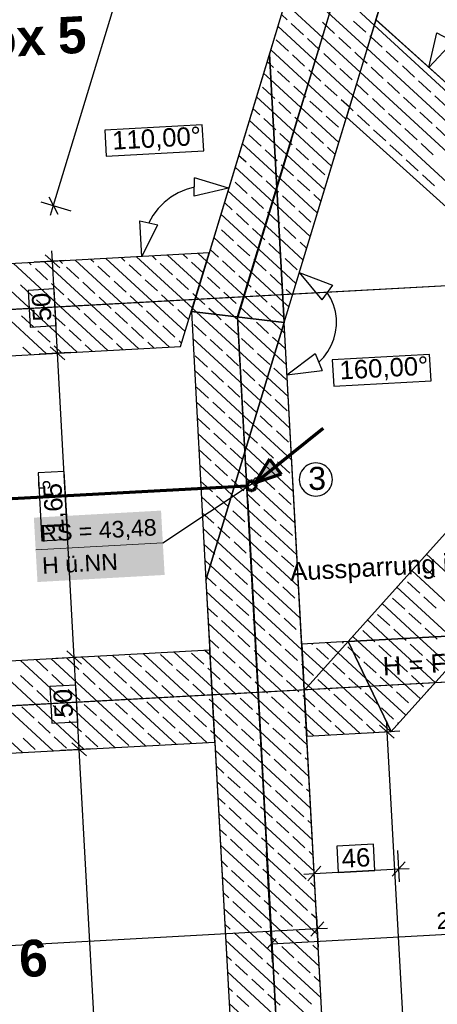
# Model space of a CAD drawing. Extents: x -779 to 790, y -208 to 633.
# Tile 114 of 232: x 124 to 170, y 96 to 203. Entities that reach past the tile are written whole.
import ezdxf
from ezdxf.lldxf.tags import DXFTag

# ---------------------------------------------------------------- set-up
doc = ezdxf.new("R2010")
doc.units = 0
doc.layers.get('0').update_dxf_attribs({"lineweight": 25})
for name, color, linetype, lineweight, true_color in [('01 Allgemein Bemaßung', 7, 'Continuous', 25, 0x848484), ('01AFU Allgemein Bemaßung-A07F5V4RWF', 7, 'Continuous', 25, 0x848484), ('02 Raster Bemaßung', 7, 'Continuous', 25, 0x848484), ('02 Raster Gebäude-A07F5V4QWF', 7, 'Continuous', 25, 0x848484), ('20 Bodenplatte-A07F5V4PWF', 7, 'Continuous', 25, 0x848484), ('20 Fundament-A07F5V4OWF', 7, 'Continuous', 25, 0x848484), ('20 Magerbeton Bohrungen', 7, 'Continuous', 25, 0x848484), ('20 Räume Innen', 9, 'Continuous', 25, 0x808080), ('S_Mass', 150, 'Continuous', 25, 0x007fff), ('S_Schmutzwasser_Grundleitung', 7, 'Continuous', 70, 0x7f5f00)]:
    doc.layers.add(name, color=color, linetype=linetype, lineweight=lineweight, true_color=true_color)
for name, color, linetype, lineweight in [('02 Raster Gebäude-A07F5V53WF', 7, 'Continuous', 13), ('X_Allgemein', 7, 'Continuous', 25), ('X_Text', 7, 'Continuous', 25)]:
    doc.layers.add(name, color=color, linetype=linetype, lineweight=lineweight)
doc.styles.get("Standard").update_dxf_attribs({"font": 'arial.ttf'})
tags = doc.linetypes.add('Raster-A07F5V4TWF', pattern=[0.2, 0.1, -0.05, 0, -0.05]).pattern_tags.tags
tags[10:11] = [DXFTag(74, 4), DXFTag(75, 0), DXFTag(340, '0'), DXFTag(46, 1.0), DXFTag(50, 0.0), DXFTag(44, 0.0), DXFTag(45, 0.0)]
tags[8:9] = [DXFTag(74, 4), DXFTag(75, 0), DXFTag(340, '0'), DXFTag(46, 1.0), DXFTag(50, 0.0), DXFTag(44, 0.0), DXFTag(45, 0.0)]
tags[6:7] = [DXFTag(74, 4), DXFTag(75, 0), DXFTag(340, '0'), DXFTag(46, 1.0), DXFTag(50, 0.0), DXFTag(44, 0.0), DXFTag(45, 0.0)]
tags[4:5] = [DXFTag(74, 4), DXFTag(75, 0), DXFTag(340, '0'), DXFTag(46, 1.0), DXFTag(50, 0.0), DXFTag(44, 0.0), DXFTag(45, 0.0)]
tags = doc.linetypes.add('Raster-A07F5V57WF', pattern=[0.2, 0.1, -0.05, 0, -0.05]).pattern_tags.tags
tags[10:11] = [DXFTag(74, 4), DXFTag(75, 0), DXFTag(340, '0'), DXFTag(46, 1.0), DXFTag(50, 0.0), DXFTag(44, 0.0), DXFTag(45, 0.0)]
tags[8:9] = [DXFTag(74, 4), DXFTag(75, 0), DXFTag(340, '0'), DXFTag(46, 1.0), DXFTag(50, 0.0), DXFTag(44, 0.0), DXFTag(45, 0.0)]
tags[6:7] = [DXFTag(74, 4), DXFTag(75, 0), DXFTag(340, '0'), DXFTag(46, 1.0), DXFTag(50, 0.0), DXFTag(44, 0.0), DXFTag(45, 0.0)]
tags[4:5] = [DXFTag(74, 4), DXFTag(75, 0), DXFTag(340, '0'), DXFTag(46, 1.0), DXFTag(50, 0.0), DXFTag(44, 0.0), DXFTag(45, 0.0)]
tags = doc.linetypes.add('Wipeout_Contour-A07F5V4SWF', pattern=[1, 0, -1]).pattern_tags.tags
tags[6:7] = [DXFTag(74, 4), DXFTag(75, 0), DXFTag(340, '0'), DXFTag(46, 1.0), DXFTag(50, 0.0), DXFTag(44, 0.0), DXFTag(45, 0.0)]
tags[4:5] = [DXFTag(74, 4), DXFTag(75, 0), DXFTag(340, '0'), DXFTag(46, 1.0), DXFTag(50, 0.0), DXFTag(44, 0.0), DXFTag(45, 0.0)]

# ---------------------------------------------------------------- blocks, each defined once
blk = doc.blocks.new('Referenz-A07F5V4VWF', base_point=(-401.42, -176.34))
at = {"color": 0, "linetype": 'ByBlock', "lineweight": -2, "ltscale": 12.5}
for p, q in [((163.02, 203.24), (209.52, 356.6)), ((196.46, 348.02), (151.44, 199.54)), ((153.04, 170.34), (206.04, 345.12)), ((163.02, 203.24), (206.04, 345.12)), ((163.02, 203.25), (159.81, 192.67)), ((194.84, 174.57), (163.02, 203.25)), ((199.32, 170.54), (163.02, 203.24)), ((202.27, 167.88), (163.02, 203.24)), ((151.44, 199.54), (142.96, 171.56)), ((151.44, 199.54), (153.04, 170.34)), ((153.04, 170.34), (151.44, 199.54)), ((159.81, 192.67), (188.16, 167.12)), ((144.89, 177.93), (82.7, 174.52)), ((141.8, 167.74), (144.89, 177.93)), ((142.96, 171.56), (144.55, 142.36)), ((153.04, 170.34), (142.96, 171.56)), ((142.96, 171.56), (153.04, 170.34)), ((144.55, 142.36), (153.04, 170.34)), ((153.04, 170.34), (144.55, 142.36)), ((165.39, -55.33), (153.04, 170.34)), ((83.25, 164.54), (141.8, 167.74)), ((188.16, 167.12), (159.99, 135.69)), ((164.68, 125.93), (196.15, 161.05)), ((164.68, 125.93), (188.14, 152.11)), ((144.55, 142.36), (155.4, -55.88)), ((159.99, 135.69), (174.12, 136.46)), ((174.12, 136.46), (159.99, 135.69)), ((164.68, 125.93), (174.12, 136.46)), ((159.99, 135.69), (154.95, 135.41)), ((154.95, 135.41), (155.23, 130.37)), ((159.99, 135.69), (155.23, 130.37)), ((155.23, 130.37), (159.99, 135.69)), ((164.68, 125.93), (159.99, 135.69)), ((159.99, 135.69), (164.68, 125.93)), ((144.97, 134.77), (85.06, 131.49)), ((145.52, 124.78), (144.97, 134.77)), ((155.23, 130.37), (155.5, 125.43)), ((155.5, 125.43), (164.68, 125.93)), ((155.5, 125.43), (164.68, 125.93)), ((155.5, 125.43), (164.68, 125.93)), ((165.39, -55.33), (155.5, 125.43)), ((166.04, -67.2), (155.5, 125.43)), ((85.6, 121.5), (145.52, 124.78))]:
    blk.add_line(p, q, dxfattribs=at)
at = {"layer": '01AFU Allgemein Bemaßung-A07F5V4RWF', "color": 0, "lineweight": -2}
for p, q in [((161.11, 292.39), (127.96, 183.06)), ((127.46, 184), (128.46, 182.12)), ((126.61, 183.47), (129.87, 182.48)), ((127.96, 183.06), (127.63, 181.98)), ((128.67, 176.29), (127.09, 177.7)), ((127.88, 177), (127.81, 178.12)), ((129.28, 177.07), (125.88, 176.89)), ((128.42, 167.01), (127.88, 177)), ((129.83, 167.09), (126.43, 166.9)), ((127.63, 167.72), (129.21, 166.3)), ((130.23, 133.96), (128.42, 167.01)), ((131.64, 134.04), (128.23, 133.85)), ((129.44, 134.67), (131.02, 133.25)), ((130.78, 123.97), (130.23, 133.96)), ((165, 125.2), (163.42, 126.61)), ((164.15, 127.03), (164.21, 125.9)), ((162.22, 125.79), (165.62, 125.98)), ((164.21, 125.9), (174.11, -54.86)), ((129.99, 124.68), (131.57, 123.27)), ((132.18, 124.05), (128.78, 123.86)), ((140.66, -56.69), (130.78, 123.97)), ((156.39, 109.09), (156.2, 112.49)), ((165.57, 109.59), (165.38, 112.99)), ((157.02, 111.28), (155.61, 109.7)), ((164.79, 110.2), (166.2, 111.78)), ((155.19, 110.43), (156.31, 110.49)), ((156.31, 110.49), (165.49, 110.99)), ((165.49, 110.99), (166.62, 111.05)), ((155.94, 103.68), (157.35, 105.26)), ((156.57, 105.88), (156.75, 102.48)), ((156.64, 104.47), (-28.06, 94.37)), ((157.77, 104.53), (156.64, 104.47))]:
    blk.add_line(p, q, dxfattribs=at)
at = {"layer": '01AFU Allgemein Bemaßung-A07F5V4RWF', "color": 0, "linetype": 'Wipeout_Contour-A07F5V4SWF', "lineweight": -2, "ltscale": 1.625}
for p, q in [((128.07, 174), (125.22, 173.84)), ((125.22, 173.84), (125.43, 169.86)), ((128.29, 170.01), (128.07, 174)), ((125.43, 169.86), (128.29, 170.01)), ((129.15, 154.16), (126.3, 154.01)), ((129.56, 146.81), (129.15, 154.16)), ((126.3, 154.01), (126.7, 146.65)), ((126.7, 146.65), (129.56, 146.81)), ((130.42, 130.96), (127.57, 130.8)), ((127.57, 130.8), (127.79, 126.82)), ((130.64, 126.98), (130.42, 130.96)), ((127.79, 126.82), (130.64, 126.98)), ((162.74, 113.68), (158.76, 113.46)), ((158.76, 113.46), (158.91, 110.6)), ((162.9, 110.82), (162.74, 113.68)), ((158.91, 110.6), (162.9, 110.82))]:
    blk.add_line(p, q, dxfattribs=at)
at = {"layer": '02 Raster Bemaßung', "color": 0, "lineweight": -2}
for p, q in [((168.76, 198.07), (169.64, 201.83)), ((169.64, 201.83), (171.4, 200.89)), ((168.76, 198.07), (171.4, 200.89)), ((143.28, 185.07), (142.39, 184.81)), ((143.25, 184.07), (143.32, 186.07)), ((147.01, 184.93), (143.32, 186.07)), ((141.54, 184.44), (140.74, 183.96)), ((142.39, 184.81), (141.54, 184.44)), ((147.01, 184.93), (143.25, 184.07)), ((140.01, 183.39), (139.36, 182.73)), ((140.74, 183.96), (140.01, 183.39)), ((138.79, 181.99), (138.33, 181.18)), ((139.36, 182.73), (138.79, 181.99)), ((137.35, 181.38), (139.31, 180.98)), ((137.58, 177.53), (137.35, 181.38)), ((137.58, 177.53), (139.31, 180.98)), ((154.69, 175.8), (158.3, 174.41)), ((154.69, 175.8), (157.13, 172.8)), ((158.3, 174.41), (157.13, 172.8)), ((158.1, 172.96), (157.71, 173.6)), ((158.41, 172.27), (158.1, 172.96)), ((158.61, 171.54), (158.41, 172.27)), ((158.72, 170.79), (158.61, 171.54)), ((158.73, 170.04), (158.72, 170.79)), ((158.45, 168.56), (158.64, 169.29)), ((158.64, 169.29), (158.73, 170.04)), ((158.17, 167.86), (158.45, 168.56)), ((153.35, 164.65), (156.43, 166.99)), ((156.43, 166.99), (157.18, 165.14)), ((157.34, 166.6), (157.8, 167.2)), ((157.8, 167.2), (158.17, 167.86)), ((156.81, 166.06), (157.34, 166.6)), ((153.35, 164.65), (157.18, 165.14))]:
    blk.add_line(p, q, dxfattribs=at)
at = {"layer": '02 Raster Bemaßung', "color": 0, "linetype": 'Wipeout_Contour-A07F5V4SWF', "lineweight": -2, "ltscale": 1.625}
for p, q in [((144.15, 191.84), (133.57, 191.26)), ((144.3, 188.99), (144.15, 191.84)), ((133.57, 191.26), (133.72, 188.41)), ((133.72, 188.41), (144.3, 188.99)), ((168.85, 166.87), (158.27, 166.29)), ((169.01, 164.02), (168.85, 166.87)), ((158.27, 166.29), (158.43, 163.44)), ((158.43, 163.44), (169.01, 164.02))]:
    blk.add_line(p, q, dxfattribs=at)
at = {"layer": '02 Raster Gebäude-A07F5V4QWF', "color": 0, "linetype": 'Raster-A07F5V4TWF', "lineweight": -2, "ltscale": 187.5}
for p, q in [((153.8, 190.09), (208.8, 371.45)), ((451.14, 189.68), (-78.95, 160.67)), ((153.8, 190.09), (148, 170.95)), ((149.09, 150.98), (148, 170.95)), ((149.09, 150.98), (163.75, -117.01)), ((448.25, 146.45), (-76.6, 117.73))]:
    blk.add_line(p, q, dxfattribs=at)
at = {"layer": '20 Bodenplatte-A07F5V4PWF', "color": 0, "lineweight": -2}
for p, q in [((163.02, 203.24), (209.52, 356.6)), ((202.27, 167.88), (163.02, 203.24)), ((164.68, 125.93), (188.14, 152.11)), ((155.5, 125.43), (164.68, 125.93)), ((166.04, -67.2), (155.5, 125.43))]:
    blk.add_line(p, q, dxfattribs=at)
at = {"layer": '20 Fundament-A07F5V4OWF', "color": 0, "lineweight": -2}
for p, q in [((178.04, 287.26), (144.89, 177.93)), ((162.84, 202.66), (154.67, 210.19)), ((162.06, 200.11), (153.9, 207.64)), ((161.29, 197.56), (153.12, 205.09)), ((153.37, 203.23), (152.74, 203.81)), ((202.27, 167.88), (163.02, 203.25)), ((160.52, 195), (152.35, 202.54)), ((155.13, 201.6), (153.81, 202.82)), ((158.52, 201.74), (157.2, 202.96)), ((161.92, 201.88), (160.59, 203.1)), ((194.14, 173.79), (162.84, 202.66)), ((156.9, 199.97), (155.57, 201.19)), ((160.29, 200.11), (158.97, 201.33)), ((162.45, 201.38), (162.36, 201.47)), ((163.68, 200.25), (162.45, 201.38)), ((153.51, 199.84), (152.18, 201.06)), ((192.54, 172.01), (162.06, 200.11)), ((159.74, 192.45), (151.58, 199.98)), ((155.27, 198.21), (153.95, 199.43)), ((158.66, 198.35), (157.34, 199.57)), ((161.68, 198.83), (160.73, 199.71)), ((165.45, 198.62), (164.12, 199.84)), ((151.5, 198.42), (151.19, 198.71)), ((151.88, 198.07), (151.5, 198.42)), ((160.43, 196.72), (159.1, 197.94)), ((162.05, 198.48), (161.68, 198.83)), ((163.82, 196.86), (162.49, 198.08)), ((167.21, 196.99), (165.89, 198.22)), ((151.6, 196.7), (150.8, 197.43)), ((153.64, 196.45), (152.32, 197.67)), ((157.03, 196.58), (155.71, 197.8)), ((190.94, 170.22), (161.29, 197.56)), ((151.69, 194.98), (150.69, 195.9)), ((158.97, 189.9), (151.6, 196.7)), ((155.41, 194.82), (154.08, 196.04)), ((158.8, 194.96), (157.48, 196.18)), ((160.9, 196.28), (160.87, 196.31)), ((162.19, 195.09), (160.9, 196.28)), ((165.58, 195.23), (164.26, 196.45)), ((168.97, 195.37), (167.65, 196.59)), ((151.78, 193.26), (150.03, 194.88)), ((152.02, 194.68), (151.69, 194.98)), ((189.34, 168.43), (160.52, 195)), ((163.96, 193.47), (162.63, 194.69)), ((167.35, 193.6), (166.02, 194.82)), ((170.74, 193.74), (169.42, 194.96)), ((150.39, 192.92), (149.64, 193.6)), ((153.78, 193.05), (152.46, 194.27)), ((157.17, 193.19), (155.85, 194.41)), ((160.13, 193.73), (159.24, 194.55)), ((160.56, 193.33), (160.13, 193.73)), ((158.2, 187.35), (151.78, 193.26)), ((153.04, 170.34), (159.81, 192.67)), ((155.54, 191.43), (154.22, 192.65)), ((158.94, 191.56), (157.61, 192.78)), ((159.81, 192.67), (188.16, 167.12)), ((162.33, 191.7), (161, 192.92)), ((165.72, 191.84), (164.4, 193.06)), ((169.11, 191.98), (167.79, 193.2)), ((151.97, 189.82), (149.25, 192.33)), ((151.88, 191.54), (150.83, 192.51)), ((152.15, 191.29), (151.88, 191.54)), ((170.88, 190.35), (169.55, 191.57)), ((150.53, 189.52), (149.2, 190.74)), ((153.92, 189.66), (152.59, 190.88)), ((157.31, 189.8), (155.99, 191.02)), ((164.09, 190.07), (162.77, 191.29)), ((167.48, 190.21), (166.16, 191.43)), ((152.16, 186.38), (148.48, 189.78)), ((157.42, 184.8), (151.97, 189.82)), ((158.58, 188.62), (157.75, 189.39)), ((165.86, 188.45), (164.53, 189.67)), ((169.25, 188.58), (167.93, 189.8)), ((148.9, 187.76), (148.09, 188.5)), ((152.07, 188.1), (150.97, 189.12)), ((155.68, 188.03), (154.36, 189.25)), ((152.35, 182.95), (147.71, 187.23)), ((150.66, 186.13), (149.34, 187.35)), ((152.29, 187.9), (152.07, 188.1)), ((154.06, 186.27), (152.73, 187.49)), ((157.45, 186.41), (156.12, 187.63)), ((167.62, 186.82), (166.3, 188.04)), ((156.65, 182.25), (152.16, 186.38)), ((169.39, 185.19), (168.06, 186.41)), ((149.04, 184.37), (147.71, 185.59)), ((152.26, 184.66), (151.1, 185.73)), ((155.82, 184.64), (154.5, 185.86)), ((152.54, 179.51), (146.93, 184.67)), ((152.43, 184.51), (152.26, 184.66)), ((154.19, 182.88), (152.87, 184.1)), ((157.04, 183.52), (156.26, 184.24)), ((147.41, 182.6), (146.55, 183.4)), ((150.8, 182.74), (149.48, 183.96)), ((155.87, 179.69), (152.35, 182.95)), ((152.73, 176.07), (146.16, 182.12)), ((149.17, 180.98), (147.85, 182.2)), ((152.44, 181.23), (151.24, 182.33)), ((155.96, 181.25), (154.63, 182.47)), ((145.78, 180.84), (145.77, 180.85)), ((152.57, 181.11), (152.44, 181.23)), ((147.55, 179.21), (146.22, 180.43)), ((150.94, 179.35), (149.61, 180.57)), ((154.33, 179.49), (153.01, 180.71)), ((152.91, 172.63), (145.39, 179.57)), ((149.31, 177.58), (147.99, 178.8)), ((152.63, 177.79), (151.38, 178.94)), ((155.1, 177.14), (152.54, 179.51)), ((155.49, 178.42), (154.77, 179.08)), ((144.89, 177.93), (82.7, 174.52)), ((139.14, 177.17), (138.69, 177.59)), ((143.84, 174.47), (140.36, 177.68)), ((142.53, 177.31), (142.03, 177.77)), ((144.61, 177.02), (143.7, 177.86)), ((145.92, 177.45), (145, 178.3)), ((152.7, 177.72), (152.63, 177.79)), ((130.56, 167.13), (120.3, 176.58)), ((133.9, 167.31), (123.64, 176.76)), ((125.57, 176.62), (125.32, 176.86)), ((137.24, 167.49), (126.99, 176.95)), ((128.96, 176.76), (128.66, 177.04)), ((140.58, 167.67), (130.33, 177.13)), ((132.35, 176.9), (132, 177.22)), ((134.12, 175.27), (132.79, 176.49)), ((142.29, 169.36), (133.67, 177.31)), ((135.74, 177.03), (135.34, 177.4)), ((137.51, 175.41), (136.19, 176.63)), ((143.07, 171.92), (137.01, 177.5)), ((140.9, 175.54), (139.58, 176.77)), ((144.23, 175.74), (142.97, 176.9)), ((151.68, 170.51), (144.61, 177.02)), ((147.68, 175.82), (146.36, 177.04)), ((151.08, 175.96), (149.75, 177.18)), ((154.47, 176.09), (153.14, 177.31)), ((127.21, 166.94), (116.96, 176.4)), ((127.33, 175), (126.01, 176.22)), ((130.72, 175.13), (129.4, 176.35)), ((144.29, 175.68), (144.23, 175.74)), ((149.45, 174.19), (148.12, 175.41)), ((152.82, 174.35), (151.52, 175.55)), ((154.33, 174.59), (152.73, 176.07)), ((125.71, 173.23), (124.38, 174.45)), ((129.1, 173.37), (127.77, 174.59)), ((132.49, 173.51), (131.17, 174.73)), ((135.88, 173.64), (134.56, 174.86)), ((139.27, 173.78), (137.95, 175)), ((142.66, 173.92), (141.34, 175.14)), ((147.6, 171), (143.84, 174.47)), ((146.06, 174.06), (144.73, 175.28)), ((152.84, 174.33), (152.82, 174.35)), ((141.04, 172.15), (139.71, 173.37)), ((143.45, 173.19), (143.11, 173.51)), ((147.82, 172.43), (146.5, 173.65)), ((151.21, 172.57), (149.89, 173.79)), ((153.94, 173.32), (153.28, 173.92)), ((127.47, 171.6), (126.15, 172.82)), ((130.86, 171.74), (129.54, 172.96)), ((134.25, 171.88), (132.93, 173.1)), ((137.65, 172.02), (136.32, 173.24)), ((144.43, 172.29), (143.45, 173.19)), ((153.55, 172.04), (152.91, 172.63)), ((129.24, 169.98), (127.91, 171.2)), ((132.63, 170.11), (131.3, 171.33)), ((136.02, 170.25), (134.7, 171.47)), ((139.41, 170.39), (138.09, 171.61)), ((142.68, 170.64), (141.48, 171.75)), ((142.96, 171.56), (144.55, 142.36)), ((143.53, 171.49), (143.07, 171.92)), ((151.23, 164.38), (143.53, 171.49)), ((145.57, 171.24), (144.87, 171.88)), ((146.19, 170.66), (145.57, 171.24)), ((149.59, 170.8), (148.26, 172.02)), ((152.98, 170.94), (151.65, 172.16)), ((125.84, 169.84), (124.52, 171.06)), ((144.57, 168.9), (143.24, 170.12)), ((147.96, 169.04), (146.64, 170.26)), ((152.01, 166.94), (147.6, 171)), ((151.35, 169.17), (150.03, 170.39)), ((152.78, 169.49), (151.68, 170.51)), ((154.95, 135.41), (153.04, 170.34)), ((127.61, 168.21), (126.28, 169.43)), ((131, 168.35), (129.68, 169.57)), ((134.39, 168.49), (133.07, 169.71)), ((137.78, 168.62), (136.46, 169.84)), ((141.18, 168.76), (139.85, 169.98)), ((153.1, 169.19), (152.78, 169.49)), ((132.23, 167.22), (131.44, 167.94)), ((135.57, 167.4), (134.83, 168.08)), ((138.91, 167.58), (138.22, 168.22)), ((141.9, 168.09), (141.62, 168.35)), ((150.46, 161.83), (143.12, 168.6)), ((146.33, 167.27), (145.01, 168.49)), ((149.72, 167.41), (148.4, 168.63)), ((152.39, 168.21), (151.79, 168.77)), ((153.12, 167.55), (152.39, 168.21)), ((83.25, 164.54), (141.8, 167.74)), ((125.54, 166.85), (124.66, 167.67)), ((128.88, 167.03), (128.05, 167.8)), ((148.1, 165.64), (146.77, 166.86)), ((151.49, 165.78), (150.16, 167)), ((153.29, 165.75), (152.01, 166.94)), ((188.16, 167.12), (159.99, 135.69)), ((144.7, 165.51), (143.38, 166.73)), ((149.69, 159.28), (143.31, 165.16)), ((146.47, 163.88), (145.15, 165.1)), ((149.86, 164.02), (148.54, 165.24)), ((153.25, 164.15), (151.93, 165.38)), ((153.48, 162.31), (151.23, 164.38)), ((144.84, 162.12), (143.52, 163.34)), ((148.23, 162.25), (146.91, 163.47)), ((150.85, 163.11), (150.3, 163.61)), ((151.63, 162.39), (150.85, 163.11)), ((148.91, 156.73), (143.49, 161.73)), ((146.61, 160.49), (145.28, 161.71)), ((150, 160.63), (148.67, 161.85)), ((153.67, 158.88), (150.46, 161.83)), ((153.39, 160.76), (152.07, 161.98)), ((144.98, 158.72), (143.66, 159.94)), ((148.37, 158.86), (147.05, 160.08)), ((151.76, 159), (150.44, 160.22)), ((146.74, 157.1), (145.42, 158.32)), ((149.3, 158.01), (148.81, 158.45)), ((153.85, 155.44), (149.69, 159.28)), ((153.53, 157.37), (152.2, 158.59)), ((148.14, 154.18), (143.68, 158.29)), ((150.14, 157.23), (149.3, 158.01)), ((145.12, 155.33), (143.79, 156.55)), ((148.51, 155.47), (147.18, 156.69)), ((154.04, 152), (148.91, 156.73)), ((151.9, 155.61), (150.58, 156.83)), ((153.66, 153.98), (152.34, 155.2)), ((147.36, 151.63), (143.87, 154.85)), ((146.88, 153.7), (145.56, 154.92)), ((154.23, 148.56), (148.14, 154.18)), ((150.27, 153.84), (148.95, 155.06)), ((145.25, 151.94), (143.96, 153.13)), ((147.75, 152.9), (147.32, 153.3)), ((152.04, 152.21), (150.71, 153.44)), ((148.65, 152.08), (147.75, 152.9)), ((164.68, 125.93), (188.14, 152.11)), ((146.59, 149.08), (144.06, 151.41)), ((146.98, 150.35), (145.7, 151.53)), ((154.42, 145.12), (147.36, 151.63)), ((150.41, 150.45), (149.09, 151.67)), ((153.8, 150.59), (152.48, 151.81)), ((147.02, 150.31), (146.98, 150.35)), ((148.78, 148.69), (147.46, 149.91)), ((152.17, 148.82), (150.85, 150.04)), ((145.39, 148.55), (144.15, 149.69)), ((154.61, 141.68), (146.59, 149.08)), ((145.82, 146.52), (144.25, 147.97)), ((146.2, 147.8), (145.83, 148.14)), ((147.16, 146.92), (146.2, 147.8)), ((150.55, 147.06), (149.22, 148.28)), ((153.94, 147.2), (152.62, 148.42)), ((152.31, 145.43), (150.99, 146.65)), ((145.43, 145.25), (144.34, 146.25)), ((154.8, 138.24), (145.82, 146.52)), ((148.92, 145.29), (147.6, 146.51)), ((145.04, 143.97), (144.43, 144.53)), ((145.53, 145.16), (145.43, 145.25)), ((147.29, 143.53), (145.97, 144.75)), ((150.69, 143.67), (149.36, 144.89)), ((154.08, 143.8), (152.75, 145.02)), ((175.86, 138.41), (168.51, 145.19)), ((154.98, 134.81), (145.04, 143.97)), ((174.26, 136.62), (166.91, 143.4)), ((169.41, 142.73), (168.09, 143.95)), ((144.66, 142.7), (144.53, 142.81)), ((144.55, 142.36), (144.97, 134.77)), ((145.67, 141.76), (144.66, 142.7)), ((149.06, 141.9), (147.73, 143.12)), ((152.45, 142.04), (151.13, 143.26)), ((147.43, 140.14), (146.11, 141.36)), ((150.82, 140.27), (149.5, 141.5)), ((154.21, 140.41), (152.89, 141.63)), ((171.07, 136.29), (165.3, 141.61)), ((167.78, 140.96), (166.46, 142.18)), ((155.17, 131.37), (144.62, 141.09)), ((166.15, 139.2), (164.83, 140.42)), ((169.55, 139.33), (168.22, 140.56)), ((145.8, 138.37), (144.72, 139.37)), ((149.2, 138.51), (147.87, 139.73)), ((152.59, 138.65), (151.26, 139.87)), ((154.7, 139.96), (154.66, 140.01)), ((167.73, 136.11), (163.7, 139.83)), ((150.96, 136.88), (149.64, 138.1)), ((154.35, 137.02), (153.03, 138.24)), ((164.39, 135.93), (162.1, 138.04)), ((164.53, 137.43), (163.2, 138.65)), ((167.92, 137.57), (166.6, 138.79)), ((155.36, 127.93), (144.81, 137.66)), ((147.57, 136.75), (146.24, 137.97)), ((166.06, 136.02), (164.97, 137.03)), ((169.4, 136.2), (168.36, 137.16)), ((145.94, 134.98), (144.91, 135.94)), ((149.33, 135.12), (148.01, 136.34)), ((152.72, 135.26), (151.4, 136.48)), ((154.89, 136.52), (154.79, 136.61)), ((161.05, 135.75), (160.5, 136.25)), ((162.72, 135.84), (161.58, 136.89)), ((162.9, 135.67), (162.72, 135.84)), ((169.45, 131.26), (164.39, 135.93)), ((166.29, 135.81), (166.06, 136.02)), ((171.05, 133.05), (167.73, 136.11)), ((169.68, 135.94), (169.4, 136.2)), ((154.49, 133.63), (153.17, 134.85)), ((159.99, 135.69), (154.95, 135.41)), ((157.29, 132.68), (154.98, 134.81)), ((156.12, 135.39), (156.03, 135.47)), ((157.88, 133.77), (156.56, 134.99)), ((158.9, 134.46), (157.7, 135.56)), ((159.51, 135.53), (159.37, 135.65)), ((160.51, 134.6), (159.95, 135.12)), ((167.85, 129.47), (161.05, 135.75)), ((164.66, 134.04), (163.34, 135.26)), ((168.06, 134.18), (166.73, 135.4)), ((144.97, 134.77), (85.06, 131.49)), ((127.35, 132.53), (126.05, 133.73)), ((137.98, 124.37), (127.72, 133.82)), ((130.75, 132.67), (129.42, 133.89)), ((141.32, 124.55), (131.07, 134.01)), ((134.14, 132.8), (132.82, 134.02)), ((144.66, 124.73), (134.41, 134.19)), ((137.53, 132.94), (136.21, 134.16)), ((145.38, 127.34), (137.75, 134.37)), ((140.92, 133.08), (139.6, 134.3)), ((145.19, 130.78), (141.09, 134.55)), ((144.31, 133.22), (142.99, 134.44)), ((145, 134.22), (144.44, 134.74)), ((155.55, 124.49), (145, 134.22)), ((147.71, 133.35), (146.38, 134.57)), ((151.1, 133.49), (149.77, 134.71)), ((161.92, 131.68), (158.9, 134.46)), ((161.27, 133.9), (160.51, 134.6)), ((169.82, 132.55), (168.5, 133.77)), ((124.61, 123.64), (114.35, 133.09)), ((127.95, 123.82), (117.7, 133.27)), ((131.29, 124), (121.04, 133.46)), ((134.63, 124.18), (124.38, 133.64)), ((142.69, 131.45), (141.36, 132.67)), ((145.09, 132.5), (144.75, 132.81)), ((149.47, 131.73), (148.15, 132.95)), ((152.86, 131.86), (151.54, 133.08)), ((155.08, 133.09), (154.93, 133.22)), ((156.25, 132), (155.08, 133.09)), ((164.61, 125.93), (157.29, 132.68)), ((159.65, 132.14), (158.32, 133.36)), ((163.04, 132.28), (161.71, 133.5)), ((166.43, 132.41), (165.11, 133.63)), ((125.73, 130.76), (124.4, 131.99)), ((129.12, 130.9), (127.8, 132.12)), ((132.51, 131.04), (131.19, 132.26)), ((135.9, 131.18), (134.58, 132.4)), ((139.29, 131.31), (137.97, 132.53)), ((146.08, 131.59), (145.09, 132.5)), ((158.02, 130.37), (156.69, 131.59)), ((161.41, 130.51), (160.09, 131.73)), ((166.25, 127.68), (161.92, 131.68)), ((164.8, 130.65), (163.48, 131.87)), ((168.19, 130.79), (166.87, 132.01)), ((130.88, 129.28), (129.56, 130.5)), ((134.28, 129.41), (132.95, 130.63)), ((137.67, 129.55), (136.34, 130.77)), ((141.06, 129.69), (139.74, 130.91)), ((144.45, 129.82), (143.13, 131.05)), ((155.74, 121.05), (145.19, 130.78)), ((147.84, 129.96), (146.52, 131.18)), ((151.23, 130.1), (149.91, 131.32)), ((154.63, 130.24), (153.3, 131.46)), ((155.69, 130.89), (155.17, 131.37)), ((161.27, 125.74), (155.69, 130.89)), ((127.49, 129.14), (126.17, 130.36)), ((149.61, 128.33), (148.28, 129.56)), ((153, 128.47), (151.68, 129.69)), ((155.27, 129.65), (155.07, 129.83)), ((156.39, 128.61), (155.27, 129.65)), ((159.78, 128.75), (158.46, 129.97)), ((163.17, 128.88), (161.85, 130.11)), ((166.57, 129.02), (165.24, 130.24)), ((168.65, 130.36), (168.63, 130.38)), ((125.87, 127.37), (124.54, 128.59)), ((129.26, 127.51), (127.93, 128.73)), ((132.65, 127.65), (131.33, 128.87)), ((136.04, 127.79), (134.72, 129.01)), ((139.43, 127.92), (138.11, 129.14)), ((142.82, 128.06), (141.5, 129.28)), ((145.28, 129.06), (144.89, 129.42)), ((146.22, 128.2), (145.28, 129.06)), ((164.94, 127.26), (163.62, 128.48)), ((167.05, 128.58), (167.01, 128.62)), ((137.81, 126.16), (136.48, 127.38)), ((141.2, 126.3), (139.87, 127.52)), ((144.59, 126.43), (143.27, 127.65)), ((155.92, 117.61), (145.38, 127.34)), ((147.98, 126.57), (146.66, 127.79)), ((151.37, 126.71), (150.05, 127.93)), ((154.76, 126.85), (153.44, 128.07)), ((157.93, 125.56), (155.36, 127.93)), ((158.16, 126.98), (156.83, 128.2)), ((161.55, 127.12), (160.22, 128.34)), ((127.63, 125.75), (126.31, 126.97)), ((131.02, 125.88), (129.7, 127.1)), ((134.41, 126.02), (133.09, 127.24)), ((153.14, 125.08), (151.81, 126.3)), ((155.45, 126.21), (155.21, 126.44)), ((159.6, 125.65), (158.6, 126.58)), ((162.94, 125.83), (161.99, 126.71)), ((165.45, 126.79), (165.38, 126.85)), ((126, 123.98), (124.68, 125.2)), ((129.39, 124.12), (128.07, 125.34)), ((132.79, 124.26), (131.46, 125.48)), ((136.18, 124.39), (134.85, 125.61)), ((139.57, 124.53), (138.25, 125.75)), ((142.96, 124.67), (141.64, 125.89)), ((145.47, 125.62), (145.03, 126.03)), ((146.35, 124.81), (145.47, 125.62)), ((149.75, 124.94), (148.42, 126.16)), ((156.26, 125.47), (155.45, 126.21)), ((155.5, 125.43), (164.68, 125.93)), ((165.39, -55.33), (155.5, 125.43)), ((85.6, 121.5), (145.52, 124.78)), ((145.52, 124.78), (155.4, -55.88)), ((148.12, 123.18), (146.79, 124.4)), ((151.51, 123.32), (150.19, 124.54)), ((154.9, 123.45), (153.58, 124.67)), ((156.11, 114.17), (145.56, 123.9)), ((155.64, 122.77), (155.34, 123.05)), ((146.49, 121.41), (145.66, 122.18)), ((149.88, 121.55), (148.56, 122.77)), ((153.27, 121.69), (151.95, 122.91)), ((148.26, 119.79), (146.93, 121.01)), ((151.65, 119.92), (150.32, 121.14)), ((155.04, 120.06), (153.72, 121.28)), ((156.3, 110.74), (145.75, 120.46)), ((146.63, 118.02), (145.85, 118.74)), ((150.02, 118.16), (148.7, 119.38)), ((153.41, 118.3), (152.09, 119.52)), ((155.83, 119.33), (155.48, 119.65)), ((151.78, 116.53), (150.46, 117.75)), ((155.18, 116.67), (153.85, 117.89)), ((156.49, 107.3), (145.94, 117.02)), ((148.39, 116.4), (147.07, 117.62)), ((150.16, 114.77), (148.83, 115.99)), ((153.55, 114.91), (152.23, 116.13)), ((156.02, 115.89), (155.62, 116.26)), ((146.77, 114.63), (146.03, 115.3)), ((155.31, 113.28), (153.99, 114.5)), ((156.68, 103.86), (146.13, 113.59)), ((148.53, 113), (147.21, 114.22)), ((151.92, 113.14), (150.6, 114.36)), ((150.29, 111.38), (148.97, 112.6)), ((153.69, 111.51), (152.36, 112.73)), ((156.21, 112.45), (155.75, 112.87)), ((146.9, 111.24), (146.22, 111.87)), ((148.67, 109.61), (147.34, 110.83)), ((152.06, 109.75), (150.74, 110.97)), ((155.45, 109.89), (154.13, 111.11)), ((156.86, 100.42), (146.32, 110.15)), ((150.43, 107.98), (149.11, 109.2)), ((153.82, 108.12), (152.5, 109.34)), ((156.39, 109.02), (155.89, 109.48)), ((147.04, 107.85), (146.41, 108.43)), ((148.8, 106.22), (147.48, 107.44)), ((152.2, 106.36), (150.87, 107.58)), ((155.59, 106.49), (154.27, 107.71)), ((157.05, 96.98), (146.5, 106.71)), ((153.96, 104.73), (152.64, 105.95)), ((156.58, 105.58), (156.03, 106.09)), ((147.18, 104.46), (146.6, 104.99)), ((150.57, 104.59), (149.25, 105.81)), ((148.94, 102.83), (147.62, 104.05)), ((152.33, 102.97), (151.01, 104.19)), ((155.73, 103.1), (154.4, 104.32)), ((157.24, 93.54), (146.69, 103.27)), ((156.77, 102.14), (156.17, 102.7)), ((150.71, 101.2), (149.38, 102.42)), ((154.1, 101.34), (152.78, 102.56)), ((147.32, 101.06), (146.79, 101.55)), ((149.08, 99.44), (147.76, 100.66)), ((152.47, 99.57), (151.15, 100.79)), ((155.86, 99.71), (154.54, 100.93)), ((157.43, 90.1), (146.88, 99.83)), ((150.84, 97.81), (149.52, 99.03)), ((154.24, 97.95), (152.91, 99.17)), ((156.96, 98.7), (156.3, 99.3)), ((147.45, 97.67), (146.98, 98.11)), ((152.61, 96.18), (151.29, 97.4)), ((156, 96.32), (154.68, 97.54)), ((157.62, 86.67), (147.07, 96.39)), ((149.22, 96.04), (147.89, 97.26))]:
    blk.add_line(p, q, dxfattribs=at)
at = {"layer": '20 Magerbeton Bohrungen', "color": 0, "lineweight": -2}
for p, q in [((163.02, 203.24), (206.04, 345.12)), ((199.32, 170.54), (163.02, 203.24)), ((164.68, 125.93), (196.15, 161.05)), ((155.5, 125.43), (164.68, 125.93)), ((165.39, -55.33), (155.5, 125.43))]:
    blk.add_line(p, q, dxfattribs=at)
at = {"layer": '01 Allgemein Bemaßung', "color": 0, "linetype": 'ByBlock', "lineweight": -2, "ltscale": 0.21125, "char_height": 2.0003, "attachment_point": 1, "rotation": 3.132}
for s, insert in [('{\\fArial;Aussparrung im Fundament}', (153.63, 144.28)), ('{\\fArial;H = Fundamenthöhe}', (163.71, 134.01))]:
    blk.add_mtext(s, dxfattribs=dict(at, insert=insert))
at = {"layer": '01AFU Allgemein Bemaßung-A07F5V4RWF', "color": 0, "linetype": 'ByBlock', "lineweight": -2, "ltscale": 1.625, "attachment_point": 1}
for s, insert, char_height, rotation in [('{\\fArial;50}', (125.77, 170.42), 2.0003, 93.132), ('{\\fArial;5}', (126.34, 152.15), 1.3202, 93.132), ('{\\fArial;1,65}', (127.14, 147.41), 2.0003, 93.132), ('{\\fArial;50}', (128.12, 127.39), 2.0003, 93.132), ('{\\fArial;46}', (159.24, 113.12), 2.0003, 3.132)]:
    blk.add_mtext(s, dxfattribs=dict(at, insert=insert, char_height=char_height, rotation=rotation))
at = {"layer": '02 Raster Bemaßung', "color": 0, "linetype": 'ByBlock', "lineweight": -2, "ltscale": 1.625, "char_height": 2.0003, "attachment_point": 1, "rotation": 3.132}
for s, insert in [('{\\fArial;110,00°}', (134.31, 191.12)), ('{\\fArial;160,00°}', (159.01, 166.16))]:
    blk.add_mtext(s, dxfattribs=dict(at, insert=insert))
blk = doc.blocks.new('Referenz-A07F5V59WF', base_point=(-759.5, -206.19))
at = {"layer": '02 Raster Gebäude-A07F5V53WF', "color": 0, "linetype": 'Raster-A07F5V57WF', "ltscale": 117.000008}
for p, q in [((153.75, 190.14), (208.73, 371.47)), ((451.03, 189.73), (-288.36, 149.26)), ((149.04, 151.03), (163.7, -116.9)), ((448.14, 146.51), (-286.61, 106.3))]:
    blk.add_line(p, q, dxfattribs=at)
at = {"layer": '02 Raster Gebäude-A07F5V53WF', "color": 0, "linetype": 'Continuous', "ltscale": 117.000008}
for p in [(153.75, 190.14), (149.04, 151.03)]:
    blk.add_line(p, (147.94, 171), dxfattribs=at)
at = {"layer": '20 Räume Innen', "color": 0, "linetype": 'Continuous', "lineweight": -2, "ltscale": 225.000015, "char_height": 3.9998, "attachment_point": 1, "rotation": 3.1327}
for s, insert in [('{\\fArial|b1|i0;5}', (128.33, 203.5)), ('{\\fArial|b1|i0;Box}', (116.42, 202.85)), ('{\\fArial|b1|i0;6}', (124.13, 103.21))]:
    blk.add_mtext(s, dxfattribs=dict(at, insert=insert))
blk = doc.blocks.new('Maß-A07F5V6RWF', base_point=(151.13, 100.86))
at = {"color": 0, "linetype": 'ByBlock', "lineweight": -2, "ltscale": 0.25}
for p, q in [((192.48, 103.09), (191.83, 115.07)), ((151.78, 100.86), (151.13, 112.84)), ((151.67, 102.86), (192.38, 105.09)), ((192.88, 105.64), (191.88, 104.53)), ((152.18, 103.42), (151.17, 102.3))]:
    blk.add_line(p, q, dxfattribs=at)
at = {"color": 0, "linetype": 'ByBlock', "lineweight": -2, "ltscale": 0.25, "insert": (169.55, 106.24), "char_height": 1.8, "attachment_point": 1, "rotation": 3.1327}
blk.add_mtext('{\\fArial;2.04}', dxfattribs=at)
blk = doc.blocks.new('Einzeiliger Text-A07F5VDDWF', base_point=(155.66, 152.17))
at = {"color": 0, "lineweight": -2, "insert": (155.66, 154.67), "char_height": 2.5, "attachment_point": 1}
blk.add_mtext('{\\fArial;3}', dxfattribs=at)
blk = doc.blocks.new('Kreis-A07F5VDFWF', base_point=(154.68, 151.49))
at = {"color": 0, "linetype": 'ByBlock', "lineweight": -2, "ltscale": 0.25}
for p, q in [((156.49, 155.1), (156.25, 155.08)), ((156.72, 155.08), (156.49, 155.1)), ((154.92, 154.2), (154.82, 153.99)), ((155.06, 154.39), (154.92, 154.2)), ((155.21, 154.57), (155.06, 154.39)), ((155.39, 154.73), (155.21, 154.57)), ((155.59, 154.86), (155.39, 154.73)), ((155.8, 154.96), (155.59, 154.86)), ((156.02, 155.04), (155.8, 154.96)), ((156.25, 155.08), (156.02, 155.04)), ((156.95, 155.04), (156.72, 155.08)), ((157.18, 154.96), (156.95, 155.04)), ((157.39, 154.86), (157.18, 154.96)), ((157.58, 154.73), (157.39, 154.86)), ((157.76, 154.57), (157.58, 154.73)), ((157.92, 154.39), (157.76, 154.57)), ((158.05, 154.2), (157.92, 154.39)), ((158.15, 153.99), (158.05, 154.2)), ((154.7, 153.53), (154.68, 153.3)), ((154.68, 153.3), (154.7, 153.06)), ((154.74, 153.76), (154.7, 153.53)), ((154.7, 153.06), (154.74, 152.83)), ((154.82, 153.99), (154.74, 153.76)), ((158.23, 153.76), (158.15, 153.99)), ((158.27, 153.53), (158.23, 153.76)), ((158.23, 152.83), (158.27, 153.06)), ((158.29, 153.3), (158.27, 153.53)), ((158.27, 153.06), (158.29, 153.3)), ((154.74, 152.83), (154.82, 152.61)), ((154.82, 152.61), (154.92, 152.39)), ((154.92, 152.39), (155.06, 152.2)), ((155.06, 152.2), (155.21, 152.02)), ((155.21, 152.02), (155.39, 151.87)), ((157.58, 151.87), (157.76, 152.02)), ((157.76, 152.02), (157.92, 152.2)), ((157.92, 152.2), (158.05, 152.39)), ((158.05, 152.39), (158.15, 152.61)), ((158.15, 152.61), (158.23, 152.83)), ((155.39, 151.87), (155.59, 151.73)), ((155.59, 151.73), (155.8, 151.63)), ((155.8, 151.63), (156.02, 151.55)), ((156.02, 151.55), (156.25, 151.51)), ((156.25, 151.51), (156.49, 151.49)), ((156.49, 151.49), (156.72, 151.51)), ((156.72, 151.51), (156.95, 151.55)), ((156.95, 151.55), (157.18, 151.63)), ((157.18, 151.63), (157.39, 151.73)), ((157.39, 151.73), (157.58, 151.87))]:
    blk.add_line(p, q, dxfattribs=at)

msp = doc.modelspace()

# ---------------------------------------------------------------- linework, layer by layer
at = {"layer": 'S_Mass'}
for p, q in [((139.86, 146.42), (150.02, 153.16)), ((149.73, 153.23), (149.72, 153.2)), ((149.72, 153.2), (149.72, 153.16)), ((149.72, 153.16), (149.72, 153.12)), ((149.72, 153.12), (149.73, 153.08)), ((149.74, 153.27), (149.73, 153.23)), ((149.73, 153.08), (149.74, 153.04)), ((149.76, 153.31), (149.74, 153.27)), ((149.74, 153.04), (149.76, 153.01)), ((149.78, 153.34), (149.76, 153.31)), ((149.76, 153.01), (149.78, 152.97)), ((149.81, 153.37), (149.78, 153.34)), ((149.78, 152.97), (149.81, 152.94)), ((149.84, 153.39), (149.81, 153.37)), ((149.87, 153.42), (149.84, 153.39)), ((149.91, 153.43), (149.87, 153.42)), ((149.94, 153.45), (149.91, 153.43)), ((149.93, 153.19), (149.92, 153.18)), ((149.92, 153.18), (149.92, 153.17)), ((149.92, 153.17), (149.92, 153.16)), ((149.92, 153.16), (149.92, 153.14)), ((149.92, 153.14), (149.92, 153.13)), ((149.92, 153.13), (149.93, 153.12)), ((149.94, 153.22), (149.93, 153.21)), ((149.93, 153.21), (149.93, 153.19)), ((149.93, 153.12), (149.93, 153.11)), ((149.93, 153.11), (149.94, 153.1)), ((149.98, 153.45), (149.94, 153.45)), ((149.95, 153.23), (149.94, 153.22)), ((149.94, 153.1), (149.95, 153.09)), ((149.96, 153.24), (149.95, 153.23)), ((149.95, 153.09), (149.96, 153.08)), ((149.97, 153.24), (149.96, 153.24)), ((149.96, 153.08), (149.97, 153.07)), ((149.98, 153.25), (149.97, 153.24)), ((149.97, 153.07), (149.98, 153.06)), ((150.02, 153.46), (149.98, 153.45)), ((149.99, 153.25), (149.98, 153.25)), ((149.98, 153.06), (149.99, 153.06)), ((150.01, 153.26), (149.99, 153.25)), ((149.99, 153.06), (150.01, 153.06)), ((150.02, 153.26), (150.01, 153.26)), ((150.01, 153.06), (150.02, 153.06)), ((150.06, 153.45), (150.02, 153.46)), ((150.03, 153.26), (150.02, 153.26)), ((150.02, 153.06), (150.03, 153.06)), ((150.05, 153.25), (150.03, 153.26)), ((150.03, 153.06), (150.05, 153.06)), ((150.06, 153.25), (150.05, 153.25)), ((150.05, 153.06), (150.06, 153.06)), ((150.1, 153.45), (150.06, 153.45)), ((150.07, 153.24), (150.06, 153.25)), ((150.06, 153.06), (150.07, 153.07)), ((150.08, 153.24), (150.07, 153.24)), ((150.07, 153.07), (150.08, 153.08)), ((150.09, 153.23), (150.08, 153.24)), ((150.08, 153.08), (150.09, 153.09)), ((150.1, 153.22), (150.09, 153.23)), ((150.09, 153.09), (150.1, 153.1)), ((150.14, 153.43), (150.1, 153.45)), ((150.11, 153.21), (150.1, 153.22)), ((150.1, 153.1), (150.11, 153.11)), ((150.11, 153.19), (150.11, 153.21)), ((150.12, 153.18), (150.11, 153.19)), ((150.11, 153.12), (150.12, 153.13)), ((150.11, 153.11), (150.11, 153.12)), ((150.12, 153.17), (150.12, 153.18)), ((150.12, 153.16), (150.12, 153.17)), ((150.12, 153.14), (150.12, 153.16)), ((150.12, 153.13), (150.12, 153.14)), ((150.17, 153.42), (150.14, 153.43)), ((150.2, 153.39), (150.17, 153.42)), ((150.23, 153.37), (150.2, 153.39)), ((150.26, 153.34), (150.23, 153.37)), ((150.23, 152.94), (150.26, 152.97)), ((150.28, 153.31), (150.26, 153.34)), ((150.26, 152.97), (150.28, 153.01)), ((150.3, 153.27), (150.28, 153.31)), ((150.28, 153.01), (150.3, 153.04)), ((150.31, 153.23), (150.3, 153.27)), ((150.3, 153.04), (150.31, 153.08)), ((150.32, 153.2), (150.31, 153.23)), ((150.31, 153.08), (150.32, 153.12)), ((150.32, 153.16), (150.32, 153.2)), ((150.32, 153.12), (150.32, 153.16)), ((149.81, 152.94), (149.84, 152.92)), ((149.84, 152.92), (149.87, 152.9)), ((149.87, 152.9), (149.91, 152.88)), ((149.91, 152.88), (149.94, 152.87)), ((149.94, 152.87), (149.98, 152.86)), ((149.98, 152.86), (150.02, 152.86)), ((150.02, 152.86), (150.06, 152.86)), ((150.06, 152.86), (150.1, 152.87)), ((150.1, 152.87), (150.14, 152.88)), ((150.14, 152.88), (150.17, 152.9)), ((150.17, 152.9), (150.2, 152.92)), ((150.2, 152.92), (150.23, 152.94)), ((139.86, 146.43), (139.85, 146.43)), ((139.85, 146.43), (139.85, 146.42)), ((139.85, 146.42), (139.85, 146.42)), ((139.85, 146.42), (139.85, 146.42)), ((139.85, 146.42), (139.86, 146.42)), ((139.87, 146.43), (139.86, 146.43)), ((139.86, 146.43), (139.86, 146.43)), ((139.86, 146.43), (139.86, 146.43)), ((139.86, 146.43), (139.86, 146.43)), ((139.86, 146.43), (139.86, 146.43)), ((139.86, 146.43), (139.86, 146.43)), ((139.86, 146.43), (139.86, 146.43)), ((139.86, 146.43), (139.86, 146.43)), ((139.86, 146.43), (139.86, 146.43)), ((139.86, 146.43), (139.86, 146.43)), ((139.86, 146.42), (139.86, 146.42)), ((139.86, 146.42), (139.86, 146.42)), ((139.86, 146.42), (139.86, 146.42)), ((139.86, 146.42), (139.86, 146.42)), ((139.86, 146.42), (139.86, 146.42)), ((139.86, 146.42), (139.86, 146.41)), ((139.86, 146.41), (139.86, 146.41)), ((139.86, 146.41), (139.86, 146.41)), ((139.86, 146.41), (139.86, 146.41)), ((139.86, 146.41), (139.87, 146.41)), ((139.87, 146.42), (139.87, 146.43)), ((139.87, 146.43), (139.87, 146.43)), ((139.87, 146.43), (139.87, 146.43)), ((139.87, 146.43), (139.87, 146.43)), ((139.87, 146.43), (139.87, 146.43)), ((139.87, 146.43), (139.87, 146.43)), ((139.87, 146.43), (139.87, 146.43)), ((139.87, 146.43), (139.87, 146.43)), ((139.87, 146.43), (139.87, 146.43)), ((139.87, 146.43), (139.87, 146.43)), ((139.87, 146.43), (139.87, 146.43)), ((139.87, 146.41), (139.87, 146.42)), ((139.87, 146.42), (139.87, 146.42)), ((139.87, 146.42), (139.87, 146.42)), ((139.87, 146.42), (139.87, 146.42)), ((139.87, 146.42), (139.87, 146.42)), ((139.87, 146.42), (139.87, 146.42)), ((139.87, 146.42), (139.87, 146.42)), ((139.87, 146.42), (139.87, 146.42)), ((139.87, 146.42), (139.87, 146.42)), ((139.87, 146.41), (139.87, 146.41)), ((139.87, 146.41), (139.87, 146.41)), ((139.87, 146.41), (139.87, 146.41))]:
    msp.add_line(p, q, dxfattribs=at)
at = {"layer": 'S_Mass', "lineweight": 18}
msp.add_line((126.05, 145.66), (139.86, 146.42), dxfattribs=at)
at = {"layer": 'S_Mass', "color": 7, "true_color": 0xffffff}
for points in [[(139.71, 149.15), (125.85, 149.15), (139.67, 149.92)], [(126.2, 142.93), (139.71, 149.15), (125.85, 149.15)], [(140.06, 142.93), (126.2, 142.93), (139.71, 149.15)], [(126.24, 142.16), (140.06, 142.93), (126.2, 142.93)]]:
    msp.add_solid(points, dxfattribs=at)
at = {"layer": 'S_Schmutzwasser_Grundleitung'}
for p, q in [((149.88, 152.93), (157.29, 158.87)), ((151.44, 155.49), (149.88, 152.93)), ((151.44, 155.49), (152.72, 153.89)), ((149.13, 152.96), (149.09, 152.91)), ((149.18, 153), (149.13, 152.96)), ((149.23, 153.04), (149.18, 153)), ((149.29, 153.07), (149.23, 153.04)), ((149.35, 153.09), (149.29, 153.07)), ((149.42, 153.11), (149.35, 153.09)), ((149.48, 153.11), (149.42, 153.11)), ((149.55, 153.11), (149.48, 153.11)), ((149.61, 153.1), (149.55, 153.11)), ((149.67, 153.08), (149.61, 153.1)), ((149.73, 153.05), (149.67, 153.08)), ((149.79, 153.02), (149.73, 153.05)), ((149.84, 152.97), (149.79, 153.02)), ((149.88, 152.93), (149.84, 152.97)), ((152.72, 153.89), (149.88, 152.93)), ((148.99, 152.59), (63.7, 147.92)), ((149.01, 152.73), (148.99, 152.67)), ((148.99, 152.67), (148.99, 152.6)), ((148.99, 152.6), (149, 152.54)), ((149, 152.54), (149.01, 152.47)), ((149.03, 152.8), (149.01, 152.73)), ((149.01, 152.47), (149.03, 152.41)), ((149.05, 152.85), (149.03, 152.8)), ((149.03, 152.41), (149.06, 152.35)), ((149.09, 152.91), (149.05, 152.85)), ((149.06, 152.35), (149.1, 152.3)), ((149.1, 152.3), (149.15, 152.25)), ((149.15, 152.25), (149.2, 152.21)), ((149.2, 152.21), (149.25, 152.18)), ((149.25, 152.18), (149.31, 152.15)), ((149.31, 152.15), (149.37, 152.13)), ((149.37, 152.13), (149.44, 152.12)), ((149.44, 152.12), (149.5, 152.11)), ((149.5, 152.11), (149.57, 152.12)), ((149.57, 152.12), (149.63, 152.13)), ((149.63, 152.13), (149.69, 152.16)), ((149.69, 152.16), (149.75, 152.19)), ((149.75, 152.19), (149.8, 152.22)), ((149.8, 152.22), (149.85, 152.27)), ((149.85, 152.27), (149.89, 152.32)), ((149.92, 152.87), (149.88, 152.93)), ((149.89, 152.32), (149.93, 152.37)), ((149.95, 152.81), (149.92, 152.87)), ((149.93, 152.37), (149.96, 152.43)), ((149.97, 152.75), (149.95, 152.81)), ((149.96, 152.43), (149.98, 152.49)), ((149.99, 152.69), (149.97, 152.75)), ((149.98, 152.49), (149.99, 152.56)), ((149.99, 152.62), (149.99, 152.69)), ((149.99, 152.56), (149.99, 152.62))]:
    msp.add_line(p, q, dxfattribs=at)
for points in [[(152.72, 153.89), (150.47, 153.89), (151.44, 155.49)], [(149.88, 152.93), (152.72, 153.89), (150.47, 153.89)]]:
    msp.add_solid(points, dxfattribs=at)

# ---------------------------------------------------------------- block references
at = {"color": 8, "lineweight": 25, "ltscale": 1250, "true_color": 0x808080}
msp.add_blockref('Referenz-A07F5V59WF', (-759.5, -206.19), dxfattribs=at)
at = {"color": 8, "lineweight": 25, "ltscale": 12.5, "true_color": 0x808080}
msp.add_blockref('Referenz-A07F5V4VWF', (-401.42, -176.34), dxfattribs=at)
at = {"layer": 'S_Mass', "ltscale": 0.25}
msp.add_blockref('Maß-A07F5V6RWF', (151.13, 100.86), dxfattribs=at)
at = {"layer": 'X_Allgemein', "ltscale": 0.25}
msp.add_blockref('Kreis-A07F5VDFWF', (154.68, 151.49), dxfattribs=at)
at = {"layer": 'X_Text', "ltscale": 0.25}
msp.add_blockref('Einzeiliger Text-A07F5VDDWF', (155.66, 152.17), dxfattribs=at)

# ---------------------------------------------------------------- texts
at = {"layer": 'S_Mass', "char_height": 1.8, "attachment_point": 1, "rotation": 3.18}
for s, insert in [('{\\fArial;RS = 43,48}', (126.5, 148.33)), ('{\\fArial;H ü.NN}', (126.69, 144.84))]:
    msp.add_mtext(s, dxfattribs=dict(at, insert=insert))

doc.saveas('drawing.dxf')
